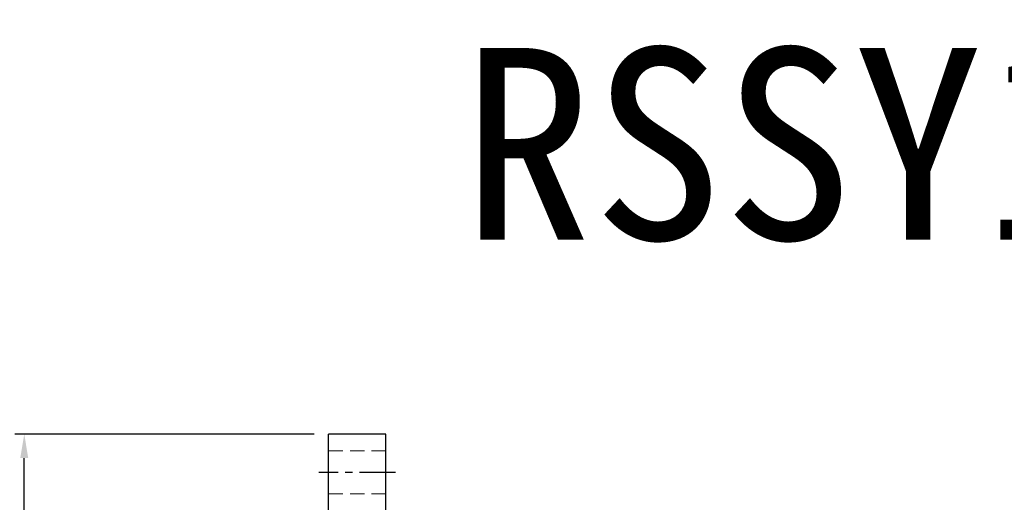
# Model space of a CAD drawing. Header units: millimetres. Extents: x -35 to 371, y -58 to 75.
# Tile 61 of 123: x 68 to 171, y 25 to 75. Entities that reach past the tile are written whole.
import ezdxf
from ezdxf.enums import TextEntityAlignment as Align

# ---------------------------------------------------------------- set-up
doc = ezdxf.new("R2010")
doc.units = ezdxf.units.MM
doc.linetypes.add('CENTER', pattern=[2, 1.25, -0.25, 0.25, -0.25])
doc.linetypes.add('DASHED', pattern=[0.75, 0.5, -0.25])
for name, color, linetype in [('CHA', 7, 'Continuous'), ('CL', 1, 'CENTER'), ('DIM', 4, 'Continuous'), ('HID', 2, 'DASHED'), ('OUT', 3, 'Continuous')]:
    doc.layers.add(name, color=color, linetype=linetype)
doc.styles.add('DIM-7', font='SIMPLEX.shx', dxfattribs={"width": 0.7, "bigfont": 'chineset.shx'})
doc.styles.add('T', font='kaiu.ttf')
doc.dimstyles.new('CNS', dxfattribs={"dimtxt": 3.5, "dimasz": 2.5, "dimexe": 1, "dimexo": 1.5, "dimgap": 0.09, "dimtad": 0, "dimdsep": 46, "dimtxsty": 'DIM-7', "dimcen": 0.09, "dimclrd": 1, "dimclre": 1, "dimclrt": 4, "dimadec": 0, "dimazin": 0, "dimtfac": 1, "dimtix": 1, "dimtmove": 2, "dimatfit": 3, "dimfxl": 1, "dimtvp": 0.971429, "dimtolj": 1, "dimarcsym": 0})

# ---------------------------------------------------------------- blocks, each defined once
blk = doc.blocks.new('*D2')
at = {"layer": 'DEFPOINTS', "color": 0}
for p in [(68.25, 32), (100, 32), (100, -32)]:
    blk.add_point(p, dxfattribs=at)
at = {"layer": 'DIM', "color": 0, "lineweight": -2}
for p, q in [((98.5, 32), (67.25, 32)), ((68.25, -29.5), (68.25, 29.5)), ((98.5, -32), (67.25, -32))]:
    blk.add_line(p, q, dxfattribs=at)
at = {"layer": 'DIM', "color": 0}
for points in [[(67.83, 29.5), (68.66, 29.5), (68.25, 32)], [(67.83, -29.5), (68.66, -29.5), (68.25, -32)]]:
    blk.add_solid(points, dxfattribs=at)
at = {"layer": 'DIM', "color": 0, "insert": (64.85, 0), "char_height": 3.5, "attachment_point": 5, "rotation": 90, "style": 'DIM-7'}
blk.add_mtext('\\A1;%%C64', dxfattribs=at)

msp = doc.modelspace()

# ---------------------------------------------------------------- linework, layer by layer
at = {"layer": 'CL', "color": 7, "ltscale": 3}
msp.add_line((107, 28), (99, 28), dxfattribs=at)
at = {"layer": 'HID', "color": 7, "lineweight": 15, "ltscale": 3}
for p, q in [((106, 30.25), (100, 30.25)), ((106, 25.75), (100, 25.75))]:
    msp.add_line(p, q, dxfattribs=at)
at = {"layer": 'OUT', "color": 7, "linetype": 'Continuous'}
for p, q in [((106, 32), (100, 32)), ((100, 0), (100, 32)), ((106, 0), (106, 32))]:
    msp.add_line(p, q, dxfattribs=at)

# ---------------------------------------------------------------- texts
at = {"layer": 'CHA', "style": 'T'}
msp.add_text('RSSY1616', height=20, dxfattribs=at).set_placement((168.357, 62.308), align=Align.MIDDLE)

# ---------------------------------------------------------------- dimensions: what is measured, and where the dimension line sits
at = {"layer": 'DIM', "color": 7}
dim = msp.add_linear_dim(base=(68.245, 32), p1=(100, -32), p2=(100, 32), angle=90, text='%%C<>', dimstyle='CNS', override={"dimclrd": 0, "dimclre": 0, "dimclrt": 0}, dxfattribs=at)
dim.commit()
dim.dimension.update_dxf_attribs({"geometry": '*D2', "text_midpoint": (64.845, 0)})

doc.saveas('drawing.dxf')
